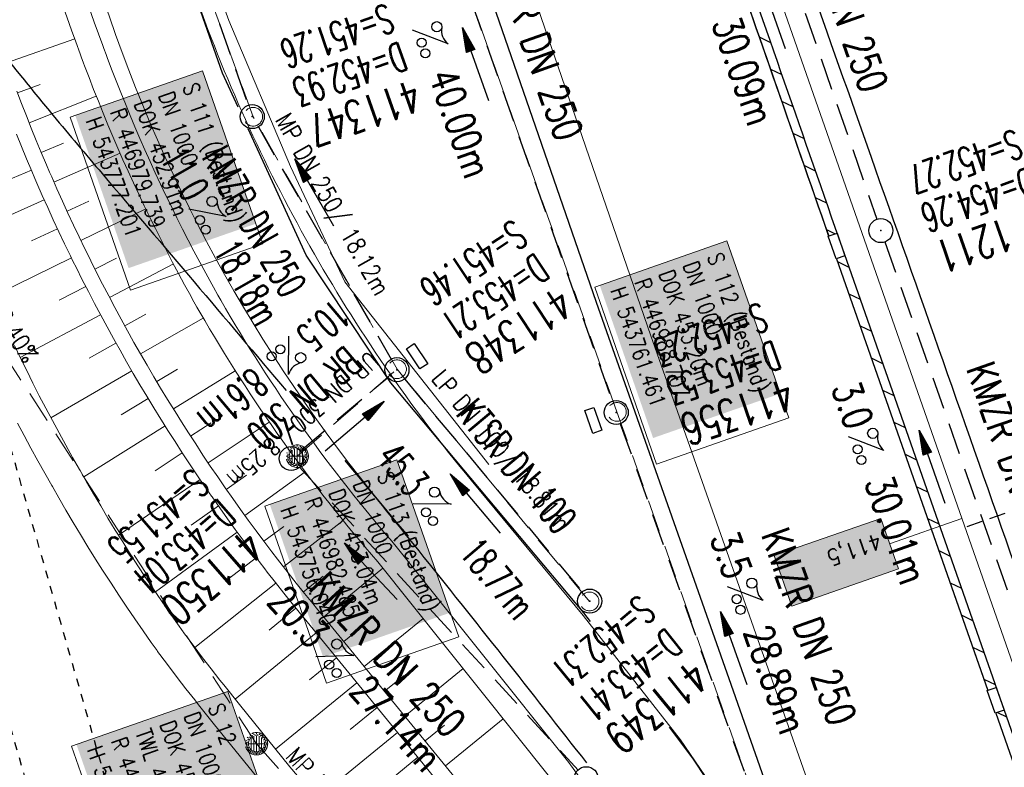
# Model space of a CAD drawing. Extents: x 232973 to 447511, y -373687 to 444035.
# Tile 14 of 40: x 446965 to 447027, y 443737 to 443783. Entities that reach past the tile are written whole.
import ezdxf
from ezdxf.enums import TextEntityAlignment as Align

# ---------------------------------------------------------------- set-up
doc = ezdxf.new("R2010")
doc.units = 0
doc.header["$LTSCALE"] = 2
doc.header["$MEASUREMENT"] = 0
for name, pattern in [('ACAD_ISO03W100', [0.5, 0.25, -0.25]), ('AUSGEZOGEN', [0]), ('GESTRICH-X2', [1.5, 1, -0.5]), ('GESTRICHELT', [0.75, 0.5, -0.25])]:
    doc.linetypes.add(name, pattern=pattern)
doc.layers.get('0').update_dxf_attribs({"linetype": 'AUSGEZOGEN'})
for name, color, linetype in [('200_ACHSEN', 7, 'CONTINUOUS'), ('210_Text', 7, 'CONTINUOUS'), ('Beschriftung', 7, 'CONTINUOUS'), ('FBR', 8, 'CONTINUOUS'), ('Gleisachsen', 7, 'CONTINUOUS'), ('HEKTOM', 250, 'GESTRICHELT'), ('Hintergrund', 7, 'CONTINUOUS'), ('Hintergrundplan', 7, 'CONTINUOUS'), ('Ingenieurbauwerke', 15, 'CONTINUOUS'), ('KANAL', 7, 'GESTRICH-X2'), ('PFEIL', 7, 'CONTINUOUS'), ('SCHACHTNR', 6, 'CONTINUOUS'), ('SCHLITZRINNE', 8, 'AUSGEZOGEN'), ('SCHSYMBOL', 7, 'AUSGEZOGEN'), ('TEXTO', 4, 'CONTINUOUS'), ('TEXTU', 4, 'CONTINUOUS')]:
    doc.layers.add(name, color=color, linetype=linetype)
doc.styles.add('1', font='txt_____.ttf', dxfattribs={"width": 0.9, "height": 1})
doc.styles.add('14059', font='txt_____.ttf', dxfattribs={"width": 0.8, "height": 1})
doc.styles.add('905', font='txt_____.ttf', dxfattribs={"width": 0.8, "height": 1})
doc.styles.add('ROMANS', font='romans.shx', dxfattribs={"width": 0.8})

# ---------------------------------------------------------------- blocks, each defined once
blk = doc.blocks.new('GST')
at = {"color": 0}
blk.add_circle((0, 0), 0.75, dxfattribs=at)
blk.add_point((0, 0), dxfattribs=at)
blk = doc.blocks.new('10')
blk.add_blockref('GST', (0, 0))
blk = doc.blocks.new('13')
blk.add_lwpolyline([(0.755, 1.218), (-0.748, 1.218), (-0.748, 1.801), (0.755, 1.801)], close=True)
at = {"rotation": 180}
blk.add_blockref('GST', (0, 0), dxfattribs=at)
blk = doc.blocks.new('PROM')
blk.add_line((1.566, 1.817), (0.019, 0.015))
for centre, radius in [((0.317, 1.51), 0.317), ((0.943, 0.291), 0.283), ((1.645, 0.287), 0.283)]:
    blk.add_circle(centre, radius)
blk.add_arc((0.992, 2.682), 1.033, 239.14139, 303.35492)
blk = doc.blocks.new('PFEIL2')
at = {"color": 0}
for p, q in [((0.88, 0.002), (-2.401, -0.012)), ((0.881, -0.271), (0.879, 0.276)), ((0.879, 0.276), (2.429, 0.009)), ((0.911, 0.27), (0.879, 0.265)), ((0.965, 0.261), (0.879, 0.246)), ((1.019, 0.252), (0.879, 0.228)), ((1.073, 0.242), (0.879, 0.209)), ((1.127, 0.233), (0.879, 0.191)), ((1.181, 0.224), (0.879, 0.172)), ((1.235, 0.214), (0.879, 0.154)), ((1.289, 0.205), (0.879, 0.135)), ((1.343, 0.196), (0.879, 0.117)), ((1.397, 0.187), (0.879, 0.098)), ((1.451, 0.177), (0.879, 0.08)), ((1.505, 0.168), (0.879, 0.061)), ((1.559, 0.159), (0.88, 0.043)), ((1.613, 0.149), (0.88, 0.024)), ((1.668, 0.14), (0.88, 0.006)), ((1.722, 0.131), (0.88, -0.013)), ((1.776, 0.121), (0.88, -0.031)), ((1.83, 0.112), (0.88, -0.05)), ((1.884, 0.103), (0.88, -0.068)), ((1.938, 0.094), (0.88, -0.087)), ((1.992, 0.084), (0.88, -0.105)), ((2.046, 0.075), (0.88, -0.124)), ((2.1, 0.066), (0.88, -0.142)), ((2.154, 0.056), (0.88, -0.161)), ((2.208, 0.047), (0.88, -0.179)), ((2.262, 0.038), (0.881, -0.198)), ((2.316, 0.029), (0.881, -0.216)), ((2.37, 0.019), (0.881, -0.235)), ((2.424, 0.01), (0.881, -0.253)), ((2.429, 0.009), (0.881, -0.271))]:
    blk.add_line(p, q, dxfattribs=at)
blk = doc.blocks.new('17')
blk.add_lwpolyline([(-0.755, -1.218), (0.748, -1.218), (0.748, -1.801), (-0.755, -1.801)], close=True)
blk.add_blockref('GST', (0, 0))
blk = doc.blocks.new('Muldenschacht')
at = {"color": 18, "lineweight": 5, "true_color": 0x000000}
for p, q in [((-0.215015, 0.669384), (-0.184082, 0.574183)), ((0.001513, 0.703679), (0.001513, 0.603579)), ((0.218041, 0.669384), (0.187109, 0.574183)), ((-0.599087, 0.002979), (-0.699187, 0.002979)), ((-0.569691, 0.188574), (-0.664892, 0.219507)), ((-0.492399, 0.083917), (-0.591181, 0.100105)), ((-0.484382, 0.356002), (-0.565365, 0.41484)), ((-0.444073, 0.230912), (-0.53319, 0.276499)), ((0.502013, 0.002979), (-0.498987, 0.002979)), ((0.474843, 0.165641), (-0.471817, 0.165641)), ((-0.350626, 0.358645), (-0.421053, 0.429778)), ((-0.351511, 0.488874), (-0.410348, 0.569857)), ((0.38186, 0.328304), (-0.378834, 0.328304)), ((-0.228204, 0.447647), (-0.274147, 0.536581)), ((-0.096655, 0.595502), (-0.080293, 0.496748)), ((0.001562, 0.503479), (0.001464, -0.497521)), ((0.093794, 0.596447), (0.078414, 0.497536)), ((0.271415, 0.539517), (0.226431, 0.450094)), ((0.413374, 0.569857), (0.354537, 0.488874)), ((0.425748, 0.42812), (0.355042, 0.357263)), ((0.447803, 0.22953), (0.537061, 0.27484)), ((0.568391, 0.41484), (0.487409, 0.356002)), ((0.4959, 0.080963), (0.594778, 0.096559)), ((0.572718, 0.188574), (0.667918, 0.219507)), ((0.602083, 0.008988), (0.702178, 0.00999)), ((-0.569691, -0.182617), (-0.664892, -0.21355)), ((-0.493148, -0.073251), (-0.59208, -0.088497)), ((-0.484382, -0.350045), (-0.565365, -0.408882)), ((-0.445326, -0.222488), (-0.534694, -0.267581)), ((0.474843, -0.159684), (-0.471817, -0.159684)), ((-0.352742, -0.35058), (-0.423593, -0.421292)), ((-0.351511, -0.482917), (-0.410348, -0.5639)), ((0.38186, -0.322346), (-0.378834, -0.322346)), ((-0.228006, -0.441793), (-0.273909, -0.530747)), ((-0.184082, -0.568226), (-0.215015, -0.663427)), ((-0.079489, -0.490923), (-0.095689, -0.589704)), ((0.001513, -0.597621), (0.001513, -0.697721)), ((0.079714, -0.491374), (0.095355, -0.590245)), ((0.187109, -0.568226), (0.218041, -0.663427)), ((0.271696, -0.533418), (0.226665, -0.444019)), ((0.354537, -0.482917), (0.413374, -0.5639)), ((0.426841, -0.421069), (0.355953, -0.350395)), ((0.446654, -0.225822), (0.535682, -0.271583)), ((0.487409, -0.350045), (0.568391, -0.408882)), ((0.496174, -0.073247), (0.595107, -0.088493)), ((0.572718, -0.182617), (0.667918, -0.21355))]:
    blk.add_line(p, q, dxfattribs=at)
for radius in [0.7007, 0.6006, 0.5005]:
    blk.add_circle((0.001513, 0.002979), radius, dxfattribs=at)
blk = doc.blocks.new('Schacht')
at = {"color": 18, "lineweight": 5, "true_color": 0x000000}
blk.add_circle((0, 0), 0.779, dxfattribs=at)

msp = doc.modelspace()

# ---------------------------------------------------------------- hatches: boundary and pattern name
at = {"layer": '210_Text'}
for color in [153, 131]:
    msp.add_hatch(color=color, dxfattribs=at).paths.add_polyline_path([(447019.965, 443749.005), (447013.328, 443746.68), (447012.222, 443749.837), (447018.859, 443752.162)], flags=0)

# ---------------------------------------------------------------- linework, layer by layer
at = {"layer": '200_ACHSEN', "color": 8, "lineweight": 5, "true_color": 0x7f7f7f}
msp.add_lwpolyline([(446947.99, 443969.045), (446962.927, 443926.376), (447048.537, 443681.827)], dxfattribs=at)
msp.add_lwpolyline([(446947.99, 443969.045), (446962.927, 443926.376), (447048.537, 443681.827)], dxfattribs=at)
at = {"layer": '210_Text', "color": 2, "lineweight": 5, "true_color": 0xffff00}
msp.add_line((447023.915, 443752.161), (447019.412, 443750.584), dxfattribs=at)
at = {"layer": '210_Text', "color": 18, "lineweight": 5, "true_color": 0x000000}
msp.add_line((447023.915, 443752.161), (447019.412, 443750.584), dxfattribs=at)
at = {"layer": '210_Text', "color": 153, "lineweight": 5, "true_color": 0x5391e3}
msp.add_lwpolyline([(447019.965, 443749.005), (447018.859, 443752.162), (447012.222, 443749.837), (447013.328, 443746.68), (447019.965, 443749.005)], close=True, dxfattribs=at)
at = {"layer": '210_Text', "color": 2, "lineweight": 5, "true_color": 0xffff00}
msp.add_lwpolyline([(447013.328, 443746.68), (447012.222, 443749.837), (447018.859, 443752.162), (447019.965, 443749.005), (447013.328, 443746.68)], close=True, dxfattribs=at)
at = {"layer": '210_Text', "color": 18, "lineweight": 5, "true_color": 0x000000}
for points in [[(447019.965, 443749.005), (447018.859, 443752.162), (447012.222, 443749.837), (447013.328, 443746.68), (447019.965, 443749.005)], [(447013.328, 443746.68), (447012.222, 443749.837), (447018.859, 443752.162), (447019.965, 443749.005), (447013.328, 443746.68)]]:
    msp.add_lwpolyline(points, close=True, dxfattribs=at)
at = {"layer": 'Beschriftung', "color": 18, "lineweight": 5, "true_color": 0x000000}
for points in [[(446976.58, 443780.055), (446980.347, 443769.272), (446972.102, 443766.392), (446968.335, 443777.175)], [(447009.276, 443769.463), (447013.13, 443758.428), (447004.886, 443755.548), (447001.031, 443766.583)], [(446988.706, 443755.807), (446992.561, 443744.773), (446984.316, 443741.893), (446980.462, 443752.927)], [(446978.168, 443741.367), (446981.361, 443732.224), (446971.606, 443728.817), (446968.412, 443737.959)]]:
    msp.add_lwpolyline(points, close=True, dxfattribs=at)
at = {"layer": 'FBR'}
for points in [[(446996.335, 443882.82, -0.000011), (446996.834, 443881.391), (447012.742, 443835.838, 0.000388), (447024.088, 443803.43, 0.00025), (447041.743, 443753.205)], [(446981.167, 443880.67, -0.000036), (446985.547, 443868.172, -0.00001), (446990.142, 443855.056, -0.000011), (446994.25, 443843.328, -0.000533), (447001.752, 443821.837, 0.000455), (447010.521, 443796.702, 0.000701), (447018.513, 443773.963, -0.000624), (447027.494, 443748.425, -0.000234), (447028.928, 443744.324, 0.000022), (447043.87, 443701.542, 0.000434), (447045.613, 443696.566, 0.000135), (447051.241, 443680.557)], [(446944.927, 443809.039, 0.01666), (446951.558, 443798.061, 0.023922), (446960.243, 443786.011, 0.001436), (446965.357, 443779.625, 0.003875), (446967.277, 443777.279, 0.002785), (446970.324, 443773.656, -0.000602), (446981.795, 443760.134, -0.0066)], [(446985.463, 443755.772, -0.004362), (446990.059, 443750.14, -0.003238), (447000.523, 443736.91)]]:
    msp.add_lwpolyline(points, format="xyb", dxfattribs=at)
at = {"layer": 'FBR', "flags": 128}
msp.add_lwpolyline([(446961.903, 443877.94), (446968.147, 443860.134), (446970.628, 443852.863), (446970.799, 443852.274), (446976.341, 443836.546), (446984.571, 443813.112), (446992.782, 443789.739), (447001.122, 443765.641), (447009.39, 443742.174), (447013.083, 443731.651)], dxfattribs=at)
at = {"layer": 'FBR'}
for points in [[(446978.811, 443777.804), (446977.838, 443779.92), (446953.977, 443847.794), (446944.372, 443875.211)], [(447000.765, 443745.728), (447000.363, 443746.266), (446988.331, 443760.602), (446983.053, 443768.576), (446979.436, 443776.444)], [(447011.873, 443730.91), (447011.499, 443730.648), (447007.141, 443737.203), (447005.684, 443739.151)]]:
    msp.add_lwpolyline(points, dxfattribs=at)
at = {"layer": 'Gleisachsen', "linetype": 'ACAD_ISO03W100'}
msp.add_line((446947.808, 443797.817), (446973.382, 443708.462), dxfattribs=at)
at = {"layer": 'HEKTOM'}
msp.add_line((447024.25, 443751.656), (447031.614, 443754.234), dxfattribs=at)
at = {"layer": 'Hintergrund', "color": 254, "lineweight": 15, "true_color": 0xcccccc}
for p, q in [((446964.371, 443780.562), (446968.613, 443782.064)), ((446965.058, 443778.684), (446966.461, 443779.216)), ((446965.78, 443776.819), (446969.962, 443778.481)), ((446966.533, 443774.966), (446967.916, 443775.549)), ((446967.321, 443773.128), (446971.441, 443774.937)), ((446965.913, 443773.862), (446964.338, 443773.198)), ((446966.714, 443772.03), (446961.918, 443769.879)), ((446968.14, 443771.304), (446969.505, 443771.927)), ((446968.993, 443769.494), (446973.046, 443771.45)), ((446967.545, 443770.211), (446965.923, 443769.455)), ((446968.409, 443768.407), (446963.485, 443765.991)), ((446969.876, 443767.7), (446971.217, 443768.374)), ((446970.792, 443765.922), (446974.768, 443768.028)), ((446969.305, 443766.619), (446967.649, 443765.773)), ((446971.739, 443764.161), (446973.055, 443764.882)), ((446970.23, 443764.846), (446965.223, 443762.196)), ((446972.717, 443762.416), (446976.633, 443764.642)), ((446971.188, 443763.09), (446969.515, 443762.152)), ((446972.177, 443761.351), (446967.129, 443758.438)), ((446973.727, 443760.69), (446975.02, 443761.462)), ((446974.766, 443758.981), (446978.628, 443761.366)), ((446973.196, 443759.631), (446971.513, 443758.609)), ((446975.836, 443757.291), (446977.112, 443758.118)), ((446976.936, 443755.621), (446980.747, 443758.169)), ((446974.245, 443757.928), (446969.18, 443754.747)), ((446975.324, 443756.244), (446973.634, 443755.131)), ((446979.224, 443752.34), (446982.983, 443755.063)), ((446976.433, 443754.58), (446971.342, 443751.119)), ((446978.065, 443753.971), (446979.325, 443754.851)), ((446977.57, 443752.934), (446975.868, 443751.74)), ((446981.627, 443749.143), (446985.343, 443752.036)), ((446980.411, 443750.73), (446981.659, 443751.663)), ((446978.737, 443751.31), (446973.641, 443747.576)), ((446979.932, 443749.706), (446978.233, 443748.418)), ((446984.136, 443746.028), (446987.833, 443749.049)), ((446982.87, 443747.576), (446984.104, 443748.568)), ((446981.154, 443748.123), (446976.097, 443744.115)), ((446982.405, 443746.563), (446980.729, 443745.194)), ((446986.667, 443742.93), (446990.329, 443745.923)), ((446985.401, 443744.479), (446986.628, 443745.482)), ((446983.672, 443745.015), (446978.616, 443740.883)), ((446984.938, 443743.467), (446983.249, 443742.087)), ((446989.198, 443739.833), (446992.826, 443742.798)), ((446987.933, 443741.382), (446989.148, 443742.375)), ((446986.203, 443741.918), (446981.134, 443737.776)), ((446987.469, 443740.369), (446985.781, 443738.99)), ((446990.464, 443738.285), (446991.667, 443739.268)), ((446991.729, 443736.736), (446995.322, 443739.672)), ((446988.734, 443738.821), (446983.704, 443734.71)), ((446990, 443737.272), (446988.334, 443735.91))]:
    msp.add_line(p, q, dxfattribs=at)
for points in [[(446947.99, 443969.045), (446962.927, 443926.376), (447048.537, 443681.827)], [(446967.786, 443812.572), (446972.492, 443799.021), (446978.213, 443783.197), (446982.06, 443774.089), (446985.464, 443766.903), (446994.432, 443755.525)], [(446965.016, 443778.795), (446965.308, 443778.025), (446965.606, 443777.257), (446965.91, 443776.492), (446966.219, 443775.728), (446966.533, 443774.967), (446966.853, 443774.208), (446967.048, 443773.755), (446967.179, 443773.452), (446967.51, 443772.698), (446967.847, 443771.946), (446968.189, 443771.197), (446968.537, 443770.451), (446968.89, 443769.707), (446969.248, 443768.965), (446969.404, 443768.648), (446969.612, 443768.226), (446969.982, 443767.49), (446970.356, 443766.757), (446970.737, 443766.026), (446971.122, 443765.299), (446971.513, 443764.574), (446971.909, 443763.852), (446972.013, 443763.665), (446972.31, 443763.132), (446972.717, 443762.416), (446973.129, 443761.703), (446973.546, 443760.993), (446973.968, 443760.286), (446974.395, 443759.582), (446974.828, 443758.881), (446974.867, 443758.818), (446975.265, 443758.183), (446975.708, 443757.489), (446976.156, 443756.798), (446976.609, 443756.11), (446977.067, 443755.425), (446977.53, 443754.744), (446977.96, 443754.121), (446977.998, 443754.067), (446978.47, 443753.392), (446978.948, 443752.721), (446979.431, 443752.054), (446979.918, 443751.39), (446980.411, 443750.73), (446980.908, 443750.074), (446981.258, 443749.617), (446981.41, 443749.421), (446981.916, 443748.771), (446982.428, 443748.126), (446982.944, 443747.484), (446983.465, 443746.846), (446983.692, 443746.571), (446994.565, 443733.267)], [(446993.768, 443732.662), (446982.922, 443745.933), (446982.693, 443746.211), (446982.167, 443746.855), (446981.646, 443747.502), (446981.13, 443748.153), (446980.619, 443748.808), (446980.466, 443749.006), (446980.113, 443749.467), (446979.611, 443750.129), (446979.114, 443750.795), (446978.623, 443751.465), (446978.136, 443752.138), (446977.654, 443752.815), (446977.177, 443753.495), (446977.139, 443753.55), (446976.705, 443754.179), (446976.238, 443754.866), (446975.776, 443755.557), (446975.319, 443756.251), (446974.867, 443756.948), (446974.42, 443757.649), (446974.018, 443758.289), (446973.979, 443758.353), (446973.542, 443759.06), (446973.111, 443759.77), (446972.685, 443760.483), (446972.264, 443761.2), (446971.849, 443761.919), (446971.439, 443762.642), (446971.138, 443763.179), (446971.034, 443763.367), (446970.634, 443764.096), (446970.24, 443764.827), (446969.851, 443765.562), (446969.468, 443766.299), (446969.09, 443767.039), (446968.717, 443767.781), (446968.507, 443768.206), (446968.35, 443768.526), (446967.988, 443769.274), (446967.632, 443770.025), (446967.281, 443770.778), (446966.936, 443771.534), (446966.596, 443772.292), (446966.262, 443773.053), (446966.13, 443773.359), (446965.933, 443773.816), (446965.61, 443774.582), (446965.293, 443775.35), (446964.981, 443776.12)], [(446964.867, 443762.945), (446965.242, 443762.157), (446965.623, 443761.371), (446966.01, 443760.588), (446966.112, 443760.385), (446966.407, 443759.81), (446966.811, 443759.035), (446967.222, 443758.263), (446967.637, 443757.494), (446968.059, 443756.728), (446968.486, 443755.965), (446968.919, 443755.204), (446968.958, 443755.136), (446969.353, 443754.444), (446969.793, 443753.687), (446970.239, 443752.933), (446970.69, 443752.182), (446971.146, 443751.434), (446971.609, 443750.689), (446972.039, 443750.007), (446972.077, 443749.947), (446972.554, 443749.211), (446973.036, 443748.478), (446973.524, 443747.749), (446974.017, 443747.023), (446974.515, 443746.3), (446975.019, 443745.581), (446975.375, 443745.08), (446975.401, 443745.044), (446975.532, 443744.867), (446976.059, 443744.165), (446976.591, 443743.466), (446977.128, 443742.771), (446977.67, 443742.079), (446977.907, 443741.781), (446978.881, 443740.547), (446982.035, 443736.668), (446988.809, 443728.719)], [(446965.041, 443758.103), (446965.459, 443757.318), (446965.881, 443756.537), (446966.31, 443755.757), (446966.744, 443754.982), (446967.182, 443754.212), (446967.222, 443754.143), (446967.62, 443753.446), (446968.068, 443752.675), (446968.521, 443751.909), (446968.979, 443751.147), (446969.443, 443750.386), (446969.914, 443749.628), (446970.348, 443748.939), (446970.393, 443748.868), (446970.879, 443748.118), (446971.369, 443747.372), (446971.866, 443746.631), (446972.366, 443745.894), (446972.873, 443745.159), (446973.385, 443744.428), (446973.749, 443743.915), (446973.786, 443743.864), (446973.928, 443743.672), (446974.463, 443742.959), (446975.004, 443742.249), (446975.549, 443741.543), (446976.1, 443740.84), (446976.339, 443740.539), (446977.32, 443739.296), (446980.483, 443735.406)], [(447000.305, 443746.107), (447006.387, 443738.359), (447011.604, 443730.706)]]:
    msp.add_lwpolyline(points, dxfattribs=at)
for points in [[(446897.237, 443843.634), (446898.106, 443841.154, 0.197945), (446909.764, 443828.07), (446957.035, 443805.108, -0.198221), (446967.172, 443793.731), (446970.78, 443783.432, 0.096812), (446989.43, 443751.056)], [(446966.79, 443811.454), (446975.97, 443785.251, 0.045108), (446983.281, 443769.125, 0.044349), (446993.32, 443754.542), (447000.305, 443746.107)], [(446998.22, 443736.043), (446987.51, 443749.453, -0.047945), (446976.416, 443765.016), (446976.233, 443765.337), (446975.945, 443765.852), (446975.844, 443766.036), (446975.466, 443766.723), (446975.091, 443767.418), (446974.72, 443768.118), (446974.355, 443768.82), (446973.997, 443769.523), (446973.642, 443770.228), (446973.442, 443770.635), (446973.291, 443770.942), (446972.949, 443771.65), (446972.609, 443772.364), (446972.274, 443773.083), (446971.947, 443773.801), (446971.624, 443774.521), (446971.307, 443775.243), (446971.178, 443775.539), (446970.992, 443775.976), (446970.686, 443776.701), (446970.384, 443777.431), (446970.088, 443778.164), (446969.796, 443778.899), (446969.51, 443779.637), (446969.229, 443780.375), (446969.165, 443780.549), (446969.023, 443780.93), (446968.954, 443781.118), (446968.684, 443781.861), (446968.422, 443782.601), (446965.785, 443790.13)], [(446967.2, 443790.626), (446969.837, 443783.1), (446970.097, 443782.367), (446970.362, 443781.634), (446970.43, 443781.452), (446970.571, 443781.072), (446970.634, 443780.903), (446970.91, 443780.174), (446971.192, 443779.447), (446971.48, 443778.722), (446971.772, 443777.999), (446972.07, 443777.279), (446972.373, 443776.562), (446972.556, 443776.132), (446972.681, 443775.843), (446972.995, 443775.13), (446973.314, 443774.419), (446973.637, 443773.71), (446973.966, 443773.003), (446974.301, 443772.299), (446974.64, 443771.598), (446974.788, 443771.297), (446974.985, 443770.897), (446975.335, 443770.201), (446975.689, 443769.507), (446976.049, 443768.815), (446976.414, 443768.126), (446976.784, 443767.44), (446977.158, 443766.759), (446977.257, 443766.58), (446977.539, 443766.074), (446977.717, 443765.762, 0.048009), (446988.662, 443750.414), (446999.415, 443736.95), (447006.409, 443727.258)], [(446967.2, 443790.626), (446969.837, 443783.1), (446970.097, 443782.367), (446970.362, 443781.634), (446970.43, 443781.452), (446970.571, 443781.072), (446970.634, 443780.903), (446970.91, 443780.174), (446971.192, 443779.447), (446971.48, 443778.722), (446971.772, 443777.999), (446972.07, 443777.279), (446972.373, 443776.562), (446972.556, 443776.132), (446972.681, 443775.843), (446972.995, 443775.13), (446973.314, 443774.419), (446973.637, 443773.71), (446973.966, 443773.003), (446974.301, 443772.299), (446974.64, 443771.598), (446974.788, 443771.297), (446974.985, 443770.897), (446975.335, 443770.201), (446975.689, 443769.507), (446976.049, 443768.815), (446976.414, 443768.126), (446976.784, 443767.44), (446977.158, 443766.759), (446977.257, 443766.58), (446977.539, 443766.074), (446977.717, 443765.762, 0.048009), (446988.662, 443750.414), (446999.415, 443736.95), (447006.409, 443727.258)]]:
    msp.add_lwpolyline(points, format="xyb", dxfattribs=at)
at = {"layer": 'Hintergrundplan', "color": 254, "lineweight": 15, "true_color": 0xcccccc}
for p, q in [((446964.371, 443780.562), (446968.613, 443782.064)), ((446965.058, 443778.684), (446966.461, 443779.216)), ((446965.78, 443776.819), (446969.962, 443778.481)), ((446966.533, 443774.966), (446967.916, 443775.549)), ((446967.321, 443773.128), (446971.441, 443774.937)), ((446965.913, 443773.862), (446964.338, 443773.198)), ((446966.714, 443772.03), (446961.918, 443769.879)), ((446968.14, 443771.304), (446969.505, 443771.927)), ((446968.993, 443769.494), (446973.046, 443771.45)), ((446967.545, 443770.211), (446965.923, 443769.455)), ((446968.409, 443768.407), (446963.485, 443765.991)), ((446969.876, 443767.7), (446971.217, 443768.374)), ((446970.792, 443765.922), (446974.768, 443768.028)), ((446969.305, 443766.619), (446967.649, 443765.773)), ((446971.739, 443764.161), (446973.055, 443764.882)), ((446970.23, 443764.846), (446965.223, 443762.196)), ((446972.717, 443762.416), (446976.633, 443764.642)), ((446971.188, 443763.09), (446969.515, 443762.152)), ((446972.177, 443761.351), (446967.129, 443758.438)), ((446973.727, 443760.69), (446975.02, 443761.462)), ((446974.766, 443758.981), (446978.628, 443761.366)), ((446973.196, 443759.631), (446971.513, 443758.609)), ((446975.836, 443757.291), (446977.112, 443758.118)), ((446976.936, 443755.621), (446980.747, 443758.169)), ((446974.245, 443757.928), (446969.18, 443754.747)), ((446975.324, 443756.244), (446973.634, 443755.131)), ((446979.224, 443752.34), (446982.983, 443755.063)), ((446976.433, 443754.58), (446971.342, 443751.119)), ((446978.065, 443753.971), (446979.325, 443754.851)), ((446977.57, 443752.934), (446975.868, 443751.74)), ((446981.627, 443749.143), (446985.343, 443752.036)), ((446980.411, 443750.73), (446981.659, 443751.663)), ((446978.737, 443751.31), (446973.641, 443747.576)), ((446979.932, 443749.706), (446978.233, 443748.418)), ((446984.136, 443746.028), (446987.833, 443749.049)), ((446982.87, 443747.576), (446984.104, 443748.568)), ((446981.154, 443748.123), (446976.097, 443744.115)), ((446982.405, 443746.563), (446980.729, 443745.194)), ((446986.667, 443742.93), (446990.329, 443745.923)), ((446985.401, 443744.479), (446986.628, 443745.482)), ((446983.672, 443745.015), (446978.616, 443740.883)), ((446984.938, 443743.467), (446983.249, 443742.087)), ((446989.198, 443739.833), (446992.826, 443742.798)), ((446987.933, 443741.382), (446989.148, 443742.375)), ((446986.203, 443741.918), (446981.134, 443737.776)), ((446987.469, 443740.369), (446985.781, 443738.99)), ((446990.464, 443738.285), (446991.667, 443739.268)), ((446991.729, 443736.736), (446995.322, 443739.672)), ((446988.734, 443738.821), (446983.704, 443734.71)), ((446990, 443737.272), (446988.334, 443735.91))]:
    msp.add_line(p, q, dxfattribs=at)
for points in [[(446947.99, 443969.045), (446962.927, 443926.376), (447048.537, 443681.827)], [(446934.402, 443964.289), (446938.811, 443951.683), (446947.566, 443926.566), (446954.254, 443907.586), (446964.779, 443877.515), (446973.494, 443852.704), (446980.369, 443832.892), (446988.175, 443810.653), (446997.053, 443785.283), (447004.526, 443763.549), (447021.071, 443716.597)], [(446967.786, 443812.572), (446972.492, 443799.021), (446978.213, 443783.197), (446982.06, 443774.089), (446985.464, 443766.903), (446994.432, 443755.525)], [(446965.016, 443778.795), (446965.308, 443778.025), (446965.606, 443777.257), (446965.91, 443776.492), (446966.219, 443775.728), (446966.533, 443774.967), (446966.853, 443774.208), (446967.048, 443773.755), (446967.179, 443773.452), (446967.51, 443772.698), (446967.847, 443771.946), (446968.189, 443771.197), (446968.537, 443770.451), (446968.89, 443769.707), (446969.248, 443768.965), (446969.404, 443768.648), (446969.612, 443768.226), (446969.982, 443767.49), (446970.356, 443766.757), (446970.737, 443766.026), (446971.122, 443765.299), (446971.513, 443764.574), (446971.909, 443763.852), (446972.013, 443763.665), (446972.31, 443763.132), (446972.717, 443762.416), (446973.129, 443761.703), (446973.546, 443760.993), (446973.968, 443760.286), (446974.395, 443759.582), (446974.828, 443758.881), (446974.867, 443758.818), (446975.265, 443758.183), (446975.708, 443757.489), (446976.156, 443756.798), (446976.609, 443756.11), (446977.067, 443755.425), (446977.53, 443754.744), (446977.96, 443754.121), (446977.998, 443754.067), (446978.47, 443753.392), (446978.948, 443752.721), (446979.431, 443752.054), (446979.918, 443751.39), (446980.411, 443750.73), (446980.908, 443750.074), (446981.258, 443749.617), (446981.41, 443749.421), (446981.916, 443748.771), (446982.428, 443748.126), (446982.944, 443747.484), (446983.465, 443746.846), (446983.692, 443746.571), (446994.565, 443733.267)], [(446993.768, 443732.662), (446982.922, 443745.933), (446982.693, 443746.211), (446982.167, 443746.855), (446981.646, 443747.502), (446981.13, 443748.153), (446980.619, 443748.808), (446980.466, 443749.006), (446980.113, 443749.467), (446979.611, 443750.129), (446979.114, 443750.795), (446978.623, 443751.465), (446978.136, 443752.138), (446977.654, 443752.815), (446977.177, 443753.495), (446977.139, 443753.55), (446976.705, 443754.179), (446976.238, 443754.866), (446975.776, 443755.557), (446975.319, 443756.251), (446974.867, 443756.948), (446974.42, 443757.649), (446974.018, 443758.289), (446973.979, 443758.353), (446973.542, 443759.06), (446973.111, 443759.77), (446972.685, 443760.483), (446972.264, 443761.2), (446971.849, 443761.919), (446971.439, 443762.642), (446971.138, 443763.179), (446971.034, 443763.367), (446970.634, 443764.096), (446970.24, 443764.827), (446969.851, 443765.562), (446969.468, 443766.299), (446969.09, 443767.039), (446968.717, 443767.781), (446968.507, 443768.206), (446968.35, 443768.526), (446967.988, 443769.274), (446967.632, 443770.025), (446967.281, 443770.778), (446966.936, 443771.534), (446966.596, 443772.292), (446966.262, 443773.053), (446966.13, 443773.359), (446965.933, 443773.816), (446965.61, 443774.582), (446965.293, 443775.35), (446964.981, 443776.12)], [(446964.867, 443762.945), (446965.242, 443762.157), (446965.623, 443761.371), (446966.01, 443760.588), (446966.112, 443760.385), (446966.407, 443759.81), (446966.811, 443759.035), (446967.222, 443758.263), (446967.637, 443757.494), (446968.059, 443756.728), (446968.486, 443755.965), (446968.919, 443755.204), (446968.958, 443755.136), (446969.353, 443754.444), (446969.793, 443753.687), (446970.239, 443752.933), (446970.69, 443752.182), (446971.146, 443751.434), (446971.609, 443750.689), (446972.039, 443750.007), (446972.077, 443749.947), (446972.554, 443749.211), (446973.036, 443748.478), (446973.524, 443747.749), (446974.017, 443747.023), (446974.515, 443746.3), (446975.019, 443745.581), (446975.375, 443745.08), (446975.401, 443745.044), (446975.532, 443744.867), (446976.059, 443744.165), (446976.591, 443743.466), (446977.128, 443742.771), (446977.67, 443742.079), (446977.907, 443741.781), (446978.881, 443740.547), (446982.035, 443736.668), (446988.809, 443728.719)], [(446965.041, 443758.103), (446965.459, 443757.318), (446965.881, 443756.537), (446966.31, 443755.757), (446966.744, 443754.982), (446967.182, 443754.212), (446967.222, 443754.143), (446967.62, 443753.446), (446968.068, 443752.675), (446968.521, 443751.909), (446968.979, 443751.147), (446969.443, 443750.386), (446969.914, 443749.628), (446970.348, 443748.939), (446970.393, 443748.868), (446970.879, 443748.118), (446971.369, 443747.372), (446971.866, 443746.631), (446972.366, 443745.894), (446972.873, 443745.159), (446973.385, 443744.428), (446973.749, 443743.915), (446973.786, 443743.864), (446973.928, 443743.672), (446974.463, 443742.959), (446975.004, 443742.249), (446975.549, 443741.543), (446976.1, 443740.84), (446976.339, 443740.539), (446977.32, 443739.296), (446980.483, 443735.406)], [(447000.305, 443746.107), (447006.387, 443738.359), (447011.604, 443730.706)]]:
    msp.add_lwpolyline(points, dxfattribs=at)
for points in [[(446897.237, 443843.634), (446898.106, 443841.154, 0.197945), (446909.764, 443828.07), (446957.035, 443805.108, -0.198221), (446967.172, 443793.731), (446970.78, 443783.432, 0.096812), (446989.43, 443751.056)], [(446966.79, 443811.454), (446975.97, 443785.251, 0.045108), (446983.281, 443769.125, 0.044349), (446993.32, 443754.542), (447000.305, 443746.107)], [(446998.22, 443736.043), (446987.51, 443749.453, -0.047945), (446976.416, 443765.016), (446976.233, 443765.337), (446975.945, 443765.852), (446975.844, 443766.036), (446975.466, 443766.723), (446975.091, 443767.418), (446974.72, 443768.118), (446974.355, 443768.82), (446973.997, 443769.523), (446973.642, 443770.228), (446973.442, 443770.635), (446973.291, 443770.942), (446972.949, 443771.65), (446972.609, 443772.364), (446972.274, 443773.083), (446971.947, 443773.801), (446971.624, 443774.521), (446971.307, 443775.243), (446971.178, 443775.539), (446970.992, 443775.976), (446970.686, 443776.701), (446970.384, 443777.431), (446970.088, 443778.164), (446969.796, 443778.899), (446969.51, 443779.637), (446969.229, 443780.375), (446969.165, 443780.549), (446969.023, 443780.93), (446968.954, 443781.118), (446968.684, 443781.861), (446968.422, 443782.601), (446965.785, 443790.13)], [(446967.2, 443790.626), (446969.837, 443783.1), (446970.097, 443782.367), (446970.362, 443781.634), (446970.43, 443781.452), (446970.571, 443781.072), (446970.634, 443780.903), (446970.91, 443780.174), (446971.192, 443779.447), (446971.48, 443778.722), (446971.772, 443777.999), (446972.07, 443777.279), (446972.373, 443776.562), (446972.556, 443776.132), (446972.681, 443775.843), (446972.995, 443775.13), (446973.314, 443774.419), (446973.637, 443773.71), (446973.966, 443773.003), (446974.301, 443772.299), (446974.64, 443771.598), (446974.788, 443771.297), (446974.985, 443770.897), (446975.335, 443770.201), (446975.689, 443769.507), (446976.049, 443768.815), (446976.414, 443768.126), (446976.784, 443767.44), (446977.158, 443766.759), (446977.257, 443766.58), (446977.539, 443766.074), (446977.717, 443765.762, 0.048009), (446988.662, 443750.414), (446999.415, 443736.95), (447006.409, 443727.258)], [(446967.2, 443790.626), (446969.837, 443783.1), (446970.097, 443782.367), (446970.362, 443781.634), (446970.43, 443781.452), (446970.571, 443781.072), (446970.634, 443780.903), (446970.91, 443780.174), (446971.192, 443779.447), (446971.48, 443778.722), (446971.772, 443777.999), (446972.07, 443777.279), (446972.373, 443776.562), (446972.556, 443776.132), (446972.681, 443775.843), (446972.995, 443775.13), (446973.314, 443774.419), (446973.637, 443773.71), (446973.966, 443773.003), (446974.301, 443772.299), (446974.64, 443771.598), (446974.788, 443771.297), (446974.985, 443770.897), (446975.335, 443770.201), (446975.689, 443769.507), (446976.049, 443768.815), (446976.414, 443768.126), (446976.784, 443767.44), (446977.158, 443766.759), (446977.257, 443766.58), (446977.539, 443766.074), (446977.717, 443765.762, 0.048009), (446988.662, 443750.414), (446999.415, 443736.95), (447006.409, 443727.258)]]:
    msp.add_lwpolyline(points, format="xyb", dxfattribs=at)
at = {"layer": 'Ingenieurbauwerke', "linetype": 'ACAD_ISO03W100'}
msp.add_line((446957.168, 443782.56), (446977.996, 443709.787), dxfattribs=at)
at = {"layer": 'KANAL'}
for p, q in [((446962.625, 443825.406), (446979.438, 443777.906)), ((447009.219, 443797.813), (447018.625, 443770.813)), ((446989.313, 443795.781), (447002.125, 443759.469)), ((446980.063, 443776.563), (446988.344, 443762.094)), ((447019.125, 443769.406), (447028.563, 443742.5)), ((446982.688, 443756.375), (446988.125, 443760.938)), ((446989.188, 443760.844), (447000.25, 443747.594)), ((447002.625, 443758.063), (447011.813, 443732.25)), ((446982.625, 443755.344), (447000, 443736.469))]:
    msp.add_line(p, q, dxfattribs=at)
at = {"layer": 'KANAL', "color": 92, "lineweight": 5, "true_color": 0x00b400}
for p, q in [((446979.739, 443777.201, 452.91), (446970.848, 443801.713, 452.524)), ((446979.94, 443738.115, 451.557), (446941.956, 443796.784, 454.675)), ((447002.415, 443758.797, 453.559), (446989.077, 443796.493, 453.495)), ((446988.707, 443761.461, 453.201), (446979.739, 443777.201, 452.91)), ((446982.485, 443756.04, 453.043), (446988.707, 443761.461, 453.201)), ((447000.707, 443746.982, 453.475), (446988.707, 443761.461, 453.201)), ((447012.09, 443731.575, 453.629), (447002.415, 443758.797, 453.559)), ((447003.371, 443712.021, 451.569), (446979.94, 443738.115, 451.557))]:
    msp.add_line(p, q, dxfattribs=at)
at = {"layer": 'SCHLITZRINNE'}
for p, q in [((447011.284, 443782.176), (447011.988, 443781.837)), ((447011.983, 443780.175), (447012.686, 443779.836)), ((447012.681, 443778.174), (447013.384, 443777.836)), ((447013.379, 443776.173), (447014.082, 443775.835)), ((447014.077, 443774.173), (447014.78, 443773.834)), ((447014.774, 443772.172), (447015.478, 443771.833)), ((447015.472, 443770.171), (447016.026, 443769.904)), ((447016.174, 443769.833), (447016.176, 443769.832)), ((447016.171, 443768.17), (447016.875, 443767.831)), ((447016.872, 443766.167), (447017.576, 443765.828)), ((447017.573, 443764.165), (447018.278, 443763.826)), ((447018.274, 443762.162), (447018.979, 443761.823)), ((447018.975, 443760.16), (447019.68, 443759.821)), ((447019.677, 443758.158), (447020.381, 443757.818)), ((447020.378, 443756.155), (447021.082, 443755.816)), ((447021.079, 443754.153), (447021.783, 443753.814)), ((447021.78, 443752.15), (447022.484, 443751.811)), ((447022.481, 443750.148), (447023.186, 443749.809)), ((447023.182, 443748.145), (447023.887, 443747.806)), ((447023.883, 443746.143), (447024.588, 443745.804)), ((447024.585, 443744.141), (447025.289, 443743.801)), ((447025.286, 443742.138), (447025.99, 443741.799)), ((447026.147, 443740.059), (447026.692, 443739.796))]:
    msp.add_line(p, q, dxfattribs=at)
for points in [[(446946.636, 443968.571, 0.000016), (446947.849, 443965.085, 0.000199), (446950.544, 443957.352, 0.000027), (446955.553, 443942.997, 0.000044), (446958.667, 443934.078, 0.000101), (446962.051, 443924.393, 0.000084), (446966.153, 443912.669, 0.000975), (446970.092, 443901.486, -0.001001), (446974.031, 443890.303, -0.000613), (446978.162, 443878.453, 0.000574), (446982.293, 443866.603, 0.000043), (446985.962, 443856.119, 0.000041), (446989.821, 443845.1, 0.000098), (446990.721, 443842.532, -0.000006), (447006.522, 443797.477, -0.000336), (447009.233, 443789.73, -0.000126), (447016.458, 443769.022)], [(446977.569, 443880.16, -0.000088), (446978.162, 443878.453, 0.000574), (446982.293, 443866.603, 0.000043), (446985.962, 443856.119, 0.000041), (446989.821, 443845.1, 0.000098), (446990.721, 443842.532, -0.000006), (447006.522, 443797.477, -0.000336), (447009.233, 443789.73, -0.000126), (447016.458, 443769.022)], [(447006.185, 443796.767, -0.000313), (447008.711, 443789.547, -0.00012), (447015.595, 443769.818, -0.000126)]]:
    msp.add_lwpolyline(points, format="xyb", dxfattribs=at)
at = {"layer": 'SCHLITZRINNE', "flags": 128}
msp.add_lwpolyline([(447006.185, 443796.767, -0.000313), (447008.711, 443789.547, -0.00012), (447015.615, 443769.761, -0.00012)], format="xyb", dxfattribs=at)
for points in [[(447016.458, 443769.022), (447026.402, 443740.623), (447036.118, 443712.922), (447047.155, 443681.421)], [(447016.458, 443769.022), (447026.402, 443740.623), (447036.118, 443712.922), (447047.155, 443681.421)], [(447016.11, 443768.342), (447025.532, 443741.436)], [(447016.11, 443768.342), (447025.512, 443741.492)], [(447026.029, 443740.017), (447035.266, 443713.681)], [(447026.029, 443740.017), (447035.289, 443713.615)]]:
    msp.add_lwpolyline(points, dxfattribs=at)
at = {"layer": 'SCHSYMBOL'}
for points in [[(447016.136, 443769.943), (447016.632, 443768.524), (447016.082, 443768.332), (447015.586, 443769.75)], [(447026.053, 443741.618), (447026.55, 443740.2), (447026, 443740.007), (447025.503, 443741.426)]]:
    msp.add_lwpolyline(points, close=True, dxfattribs=at)

# ---------------------------------------------------------------- block references
at = {"layer": 'KANAL', "xscale": 0.75, "yscale": 0.75, "zscale": 0.75}
for p in [(446979.739, 443777.201, 452.91), (446988.707, 443761.461, 453.201), (447002.415, 443758.797, 453.559), (447000.707, 443746.982, 453.475)]:
    msp.add_blockref('Schacht', p, dxfattribs=at)
at = {"layer": 'KANAL', "rotation": 270}
for p in [(446982.485, 443756.04, 453.043), (446979.94, 443738.115, 451.557)]:
    msp.add_blockref('Muldenschacht', p, dxfattribs=at)
at = {"layer": 'PFEIL'}
for p, rotation in [((447012.105, 443783.728), 109.2321999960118), ((446993.597, 443780.474), 109.4496000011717), ((446983.545, 443772.475), 119.7613000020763), ((446986.05, 443757.896), 40.0297000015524), ((447022.06, 443755.361), 109.3133999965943), ((446993.588, 443753.076), 129.7880000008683), ((446987.077, 443748.851), 132.649800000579), ((447009.701, 443744.071), 109.6329999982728)]:
    msp.add_blockref('PFEIL2', p, dxfattribs=dict(at, rotation=rotation))
at = {"layer": 'SCHSYMBOL'}
for name, p, rotation in [('10', (446979.681, 443777.209), 289.2892000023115), ('GST', (447018.869, 443770.101), 289.2892000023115), ('13', (446988.703, 443761.431), 303.7478336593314), ('17', (447002.373, 443758.763), 289.2892000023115), ('10', (446982.11, 443755.893), 289.2892000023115), ('10', (447000.718, 443747.004), 289.2892000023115), ('10', (447000.499, 443735.93), 289.2892000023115)]:
    msp.add_blockref(name, p, dxfattribs=dict(at, rotation=rotation))
at = {"layer": 'TEXTU'}
for p, rotation in [((446989.656, 443782.609), 289.4496000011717), ((446975.708, 443771.441), 299.7613000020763), ((446981.973, 443763.536), 220.0297000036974), ((447016.831, 443757.263), 289.3133999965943), ((446989.683, 443753.077), 309.7880000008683), ((447009.297, 443747.914), 289.6329999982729), ((446983.624, 443743.537), 312.649800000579)]:
    msp.add_blockref('PROM', p, dxfattribs=dict(at, rotation=rotation))

# ---------------------------------------------------------------- texts
at = {"layer": '210_Text', "color": 18, "true_color": 0x000000, "insert": (447019.022, 443750.314), "char_height": 1, "attachment_point": 1, "rotation": 199.30839, "line_spacing_factor": 0.959981, "style": '1'}
msp.add_mtext('411,5', dxfattribs=at)
at = {"layer": 'Beschriftung', "color": 18, "true_color": 0x000000, "char_height": 1, "attachment_point": 1, "rotation": 289.25515, "line_spacing_factor": 0.959981, "style": '14059', "bg_fill": 1, "box_fill_scale": 1.5, "bg_fill_color": 256, "bg_fill_true_color": 11599800, "bg_fill_transparency": 0}
for s, insert in [('S 111 (Bestand)^JDN 1000^JDOK 452.91m^JR 446979.739^JH 543777.201', (446976.273, 443779.418)), ('S 112 (Bestand)^JDN 1000^JDOK 453.20m^JR 446988.707^JH 543761.461', (447008.969, 443768.826)), ('S 113 (Bestand)^JDN 1000^JDOK 453.04m^JR 446982.485^JH 543756.040', (446988.399, 443755.17)), ('S 12^JDN 1000^JDOK 451.56m^JTWL 449.87m^JR 446979.940^JH 543738.115', (446977.86, 443740.73))]:
    msp.add_mtext(s, dxfattribs=dict(at, insert=insert))
at = {"layer": 'Beschriftung', "color": 92, "true_color": 0x00b400, "char_height": 1.1, "attachment_point": 1, "line_spacing_factor": 0.959981, "style": '905'}
for s, insert, rotation in [('MP DN 250/ 18.12m', (446982.025, 443777.562), 299.67273), ('MP DN 200/ 69.89m/ 0.40%', (446956.779, 443777.222), 302.9202), ('UP DN 300/ 8.25m', (446987.692, 443761.816), 221.06448), ('LP DN 100/ 18.81m', (446991.653, 443761.559), 309.65148), ('MP DN 200/ 35.07m/ 1.48%', (446982.513, 443738.013), 311.92208)]:
    msp.add_mtext(s, dxfattribs=dict(at, insert=insert, rotation=rotation))
at = {"layer": 'SCHACHTNR', "style": 'ROMANS'}
for s, height, rotation, width, p in [('S=451.26', 1.8, 199.2892, 0.6, (446988.086, 443784.271)), ('D=452.93', 1.8, 199.2892, 0.6, (446988.899, 443781.896)), ('411347', 2, 199.2892, 0.7, (446989.742, 443779.552)), ('S=452.27', 1.8, 199.2892, 0.6, (447027.25, 443776.438)), ('D=454.26', 1.8, 199.2892, 0.6, (447028.063, 443774.063)), ('411211', 2, 199.2892, 0.7, (447028.906, 443771.719)), ('S=451.46', 1.8, 213.74783, 0.6, (446995.973, 443770.849)), ('D=453.21', 1.8, 213.74783, 0.6, (446997.354, 443768.753)), ('411348', 2, 213.74783, 0.7, (446998.756, 443766.694)), ('S=452.23', 1.8, 199.2892, 0.6, (447011.375, 443765.646)), ('D=453.53', 1.8, 199.2892, 0.6, (447012.187, 443763.271)), ('411356', 2, 199.2892, 0.7, (447013, 443760.927)), ('S=451.55', 1.8, 221.25538, 0.6, (446975.946, 443755.354)), ('D=453.04', 1.8, 221.25538, 0.6, (446977.588, 443753.455)), ('411350', 2, 221.25538, 0.7, (446979.247, 443751.597)), ('S=452.31', 1.8, 219.10578, 0.6, (447003.813, 443747.469)), ('D=453.41', 1.8, 219.10578, 0.6, (447005.497, 443745.385)), ('411349', 2, 219.10578, 0.7, (447007.067, 443743.426))]:
    msp.add_text(s, height=height, rotation=rotation, dxfattribs=dict(at, width=width)).set_placement(p)
at = {"layer": 'TEXTO', "style": 'ROMANS'}
for s, rotation, width, p in [('KMZR DN 250', 289.2322, 0.75, (447015.539, 443784.604)), ('KMZR DN 250', 289.4496, 0.75, (446996.519, 443781.583)), ('KMZR DN 250', 299.7613, 0.6, (446979.019, 443770.243)), ('BR DN 300', 220.0297, 0.6, (446982.344, 443760.348)), ('KMZR DN 250', 289.3134, 0.75, (447026.297, 443755.468)), ('KTSR DN 100', 309.788, 0.6, (446995.469, 443754.844)), ('KMZR DN 250', 289.633, 0.75, (447013.531, 443745.116)), ('KMZR DN 250', 312.6498, 0.75, (446987.463, 443743.078))]:
    msp.add_text(s, height=1.8, rotation=rotation, dxfattribs=dict(at, width=width)).set_placement(p, align=Align.CENTER)
at = {"layer": 'TEXTU', "style": 'ROMANS'}
for s, rotation, width, p in [('30.09m', 289.2322, 0.75, (447008.318, 443783.05)), ('40.00m', 289.4496, 0.75, (446990.661, 443779.769)), ('11.0', 299.7613, 0.6, (446973.885, 443774.624)), ('18.18m', 299.7613, 0.6, (446977.198, 443768.842)), ('10.5', 220.0297, 0.6, (446984.788, 443765.902)), ('8.61m', 220.0297, 0.6, (446979.663, 443761.621)), ('3.0', 289.3134, 0.75, (447015.775, 443760.312)), ('45.3', 309.788, 0.6, (446987.334, 443755.904)), ('30.01m', 289.3134, 0.75, (447017.837, 443754.437)), ('3.5', 289.633, 0.75, (447008.209, 443750.963)), ('18.77m', 309.788, 0.6, (446992.522, 443749.952)), ('20.3', 312.6498, 0.75, (446980.539, 443746.917)), ('28.89m', 289.633, 0.75, (447010.303, 443745.088)), ('27.14m', 312.6498, 0.75, (446985.664, 443741.324))]:
    msp.add_text(s, height=1.8, rotation=rotation, dxfattribs=dict(at, width=width)).set_placement(p)

doc.saveas('drawing.dxf')
